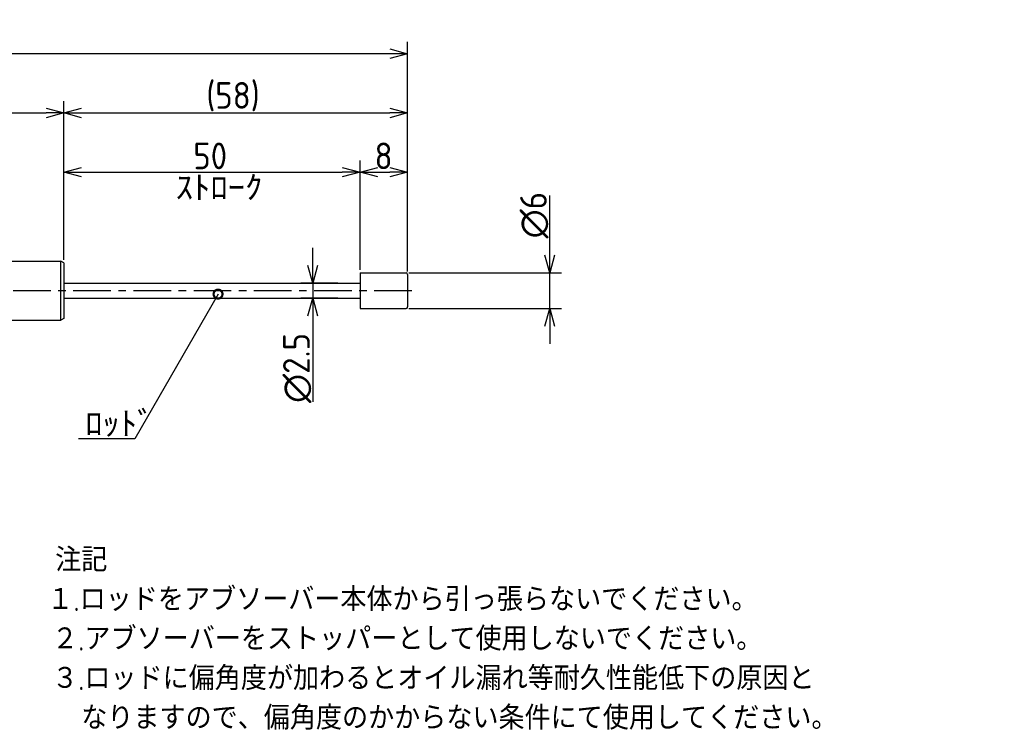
# Model space of a CAD drawing. Extents: x 19 to 352, y 25 to 146.
# Tile 7 of 7: x 186 to 352, y 25 to 146. Entities that reach past the tile are written whole.
import ezdxf

# ---------------------------------------------------------------- set-up
doc = ezdxf.new("R2010")
doc.units = 0
doc.header["$LTSCALE"] = 0.2
doc.linetypes.add('CENTER', pattern=[50.8, 31.75, -6.35, 6.35, -6.35])
doc.layers.get('0').update_dxf_attribs({"linetype": 'CONTINUOUS'})
doc.layers.get('DEFPOINTS').update_dxf_attribs({"linetype": 'CONTINUOUS'})
for name, color, linetype in [('18-0-CON', 3, 'CONTINUOUS'), ('18-2-CEN', 1, 'CENTER'), ('35-0-CON', 7, 'CONTINUOUS')]:
    doc.layers.add(name, color=color, linetype=linetype)
doc.styles.add('DIMENSION', font='isocp.shx', dxfattribs={"bigfont": 'bigfont.shx'})
doc.styles.get("Standard").update_dxf_attribs({"font": 'isocp.shx', "bigfont": 'bigfont.shx'})
doc.dimstyles.get("Standard").update_dxf_attribs({"dimtxt": 0.18, "dimasz": 0.18, "dimexe": 0.18, "dimexo": 0.0625, "dimgap": 0.09, "dimtad": 0, "dimtih": 1, "dimtoh": 1, "dimzin": 0, "dimcen": 0.09, "dimazin": 3, "dimtfac": 1, "dimtofl": 0, "dimtmove": 0, "dimatfit": 3})

# ---------------------------------------------------------------- blocks, each defined once
blk = doc.blocks.new('_OPEN30')
at = {"color": 0, "linetype": 'BYBLOCK'}
for p, q in [((-1, 0.268), (0, 0)), ((0, 0), (-1, -0.268)), ((0, 0), (-1, 0))]:
    blk.add_line(p, q, dxfattribs=at)
blk = doc.blocks.new('*U243')
at = {"layer": '18-0-CON', "color": 161, "style": 'DIMENSION'}
blk.add_text('98', height=4.5, dxfattribs=at).set_placement((140.93, 130.5))
blk = doc.blocks.new('*D9')
at = {"layer": '18-0-CON', "color": 161}
for p, q in [((95, 104.2), (95, 132)), ((193, 105.49), (193, 132)), ((98, 130), (190, 130))]:
    blk.add_line(p, q, dxfattribs=at)
at = {"layer": 'DEFPOINTS', "color": 0}
for p in [(193, 130), (193, 104.99), (95, 103.7)]:
    blk.add_point(p, dxfattribs=at)
blk.add_blockref('*U243', (0, 0))
at = {"layer": '18-0-CON', "color": 161, "xscale": 3, "yscale": 3, "zscale": 3, "rotation": 180}
blk.add_blockref('_OPEN30', (95, 130), dxfattribs=at)
at = {"layer": '18-0-CON', "color": 161, "xscale": 3, "yscale": 3, "zscale": 3}
blk.add_blockref('_OPEN30', (193, 130), dxfattribs=at)
blk = doc.blocks.new('*U234')
at = {"layer": '18-0-CON', "color": 161, "style": 'DIMENSION'}
blk.add_text('50', height=4.5, dxfattribs=at).set_placement((214.85, 120.5))
blk = doc.blocks.new('*D10')
at = {"layer": '18-0-CON', "color": 161}
for p, q in [((193, 105.49), (193, 122)), ((243, 103.5), (243, 122)), ((196, 120), (240, 120))]:
    blk.add_line(p, q, dxfattribs=at)
at = {"layer": 'DEFPOINTS', "color": 0}
for p in [(243, 120), (193, 104.99), (243, 103)]:
    blk.add_point(p, dxfattribs=at)
blk.add_blockref('*U234', (0, 0))
at = {"layer": '18-0-CON', "color": 161, "xscale": 3, "yscale": 3, "zscale": 3, "rotation": 180}
blk.add_blockref('_OPEN30', (193, 120), dxfattribs=at)
at = {"layer": '18-0-CON', "color": 161, "xscale": 3, "yscale": 3, "zscale": 3}
blk.add_blockref('_OPEN30', (243, 120), dxfattribs=at)
blk = doc.blocks.new('*U235')
at = {"layer": '18-0-CON', "color": 161, "style": 'DIMENSION'}
blk.add_text('8', height=4.5, dxfattribs=at).set_placement((245.43, 120.5))
blk = doc.blocks.new('*D11')
at = {"layer": '18-0-CON', "color": 161}
for p, q in [((243, 103.5), (243, 122)), ((251, 103.25), (251, 122)), ((246, 120), (248, 120))]:
    blk.add_line(p, q, dxfattribs=at)
at = {"layer": 'DEFPOINTS', "color": 0}
for p in [(251, 120), (243, 103), (251, 102.75)]:
    blk.add_point(p, dxfattribs=at)
blk.add_blockref('*U235', (0, 0))
at = {"layer": '18-0-CON', "color": 161, "xscale": 3, "yscale": 3, "zscale": 3, "rotation": 180}
blk.add_blockref('_OPEN30', (243, 120), dxfattribs=at)
at = {"layer": '18-0-CON', "color": 161, "xscale": 3, "yscale": 3, "zscale": 3}
blk.add_blockref('_OPEN30', (251, 120), dxfattribs=at)
blk = doc.blocks.new('*U240')
at = {"layer": '18-0-CON', "color": 161, "style": 'DIMENSION'}
blk.add_text('(156)', height=4.5, dxfattribs=at).set_placement((166.93, 140.72))
blk = doc.blocks.new('*D12')
at = {"layer": '18-0-CON', "color": 161}
for p, q in [((95, 104.2), (95, 142)), ((251, 103.25), (251, 142)), ((248, 140), (98, 140))]:
    blk.add_line(p, q, dxfattribs=at)
at = {"layer": 'DEFPOINTS', "color": 0}
for p in [(95, 140), (95, 103.7), (251, 102.75)]:
    blk.add_point(p, dxfattribs=at)
blk.add_blockref('*U240', (0, 0))
at = {"layer": '18-0-CON', "color": 161, "xscale": 3, "yscale": 3, "zscale": 3, "rotation": 180}
blk.add_blockref('_OPEN30', (95, 140), dxfattribs=at)
at = {"layer": '18-0-CON', "color": 161, "xscale": 3, "yscale": 3, "zscale": 3}
blk.add_blockref('_OPEN30', (251, 140), dxfattribs=at)
blk = doc.blocks.new('*U237')
at = {"layer": '18-0-CON', "color": 161, "style": 'DIMENSION'}
blk.add_text('∅6', height=4.5, rotation=90, dxfattribs=at).set_placement((274.5, 108.825))
blk = doc.blocks.new('*D22')
at = {"layer": '18-0-CON', "color": 161}
for p, q in [((275, 106), (275, 116.07)), ((251.25, 103), (277, 103)), ((275, 97), (275, 103)), ((251.25, 97), (277, 97)), ((275, 94), (275, 91))]:
    blk.add_line(p, q, dxfattribs=at)
at = {"layer": 'DEFPOINTS', "color": 0}
for p in [(250.75, 103), (275, 103), (250.75, 97)]:
    blk.add_point(p, dxfattribs=at)
blk.add_blockref('*U237', (0, 0))
at = {"layer": '18-0-CON', "color": 161, "xscale": 3, "yscale": 3, "zscale": 3}
for p, rotation in [((275, 103), 270), ((275, 97), 90)]:
    blk.add_blockref('_OPEN30', p, dxfattribs=dict(at, rotation=rotation))
blk = doc.blocks.new('*U236')
at = {"layer": '18-0-CON', "color": 161, "style": 'DIMENSION'}
blk.add_text('(58)', height=4.5, dxfattribs=at).set_placement((217.05, 130.72))
blk = doc.blocks.new('*D44')
at = {"layer": '18-0-CON', "color": 161}
for p, q in [((193, 105.21), (193, 132)), ((251, 103.25), (251, 132)), ((196, 130), (248, 130))]:
    blk.add_line(p, q, dxfattribs=at)
at = {"layer": 'DEFPOINTS', "color": 0}
for p in [(251, 130), (193, 104.71), (251, 102.75)]:
    blk.add_point(p, dxfattribs=at)
blk.add_blockref('*U236', (0, 0))
at = {"layer": '18-0-CON', "color": 161, "xscale": 3, "yscale": 3, "zscale": 3, "rotation": 180}
blk.add_blockref('_OPEN30', (193, 130), dxfattribs=at)
at = {"layer": '18-0-CON', "color": 161, "xscale": 3, "yscale": 3, "zscale": 3}
blk.add_blockref('_OPEN30', (251, 130), dxfattribs=at)
blk = doc.blocks.new('*U228')
at = {"layer": '18-0-CON'}
blk.add_text('ｽﾄﾛｰｸ', height=4.5, dxfattribs=at).set_placement((211.88, 115.05))
blk = doc.blocks.new('*U233')
at = {"layer": '18-0-CON', "color": 161, "style": 'DIMENSION'}
blk.add_text('∅2.5', height=4.5, rotation=90, dxfattribs=at).set_placement((234.5, 81.04))
blk = doc.blocks.new('*D45')
at = {"layer": '18-0-CON', "color": 161}
for p, q in [((235, 104.25), (235, 107.25)), ((239.25, 101.25), (233, 101.25)), ((235, 101.25), (235, 98.75)), ((239.25, 98.75), (233, 98.75)), ((235, 95.75), (235, 81.21))]:
    blk.add_line(p, q, dxfattribs=at)
at = {"layer": 'DEFPOINTS', "color": 0}
for p in [(239.75, 101.25), (235, 98.75), (239.75, 98.75)]:
    blk.add_point(p, dxfattribs=at)
blk.add_blockref('*U233', (0, 0))
at = {"layer": '18-0-CON', "color": 161, "xscale": 3, "yscale": 3, "zscale": 3}
for p, rotation in [((235, 101.25), 270), ((235, 98.75), 90)]:
    blk.add_blockref('_OPEN30', p, dxfattribs=dict(at, rotation=rotation))
blk = doc.blocks.new('_DOTSMALL')
at = {"color": 0, "linetype": 'BYBLOCK', "const_width": 0.5}
blk.add_lwpolyline([(-0.0625, 0, 1), (0.0625, 0, 1)], format="xyb", close=True, dxfattribs=at)
blk = doc.blocks.new('*U230')
at = {"layer": '18-0-CON'}
blk.add_lwpolyline([(219.03, 99.42), (205, 75), (195.46, 75)], dxfattribs=at)
at = {"layer": '18-0-CON', "xscale": 3, "yscale": 3, "zscale": 3, "rotation": 60.12646245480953}
blk.add_blockref('_DOTSMALL', (219.03, 99.42), dxfattribs=at)
blk = doc.blocks.new('*U231')
at = {"layer": '18-0-CON'}
blk.add_text('ﾛｯﾄﾞ', height=4.5, dxfattribs=at).set_placement((196.61, 75.21))
blk = doc.blocks.new('*U290')
at = {"layer": '18-0-CON'}
for s, p in [('注記', (191.55, 52.57)), ('１.ロッドをアブソーバー本体から引っ張らないでください。', (190.22, 45.9)), ('２.アブソーバーをストッパーとして使用しないでください。', (191.02, 39.24)), ('３.ロッドに偏角度が加わるとオイル漏れ等耐久性能低下の原因と', (191.02, 32.57)), ('\u3000なりますので、偏角度のかからない条件にて使用してください。', (191.55, 25.9))]:
    blk.add_text(s, height=4, dxfattribs=at).set_placement(p)

msp = doc.modelspace()

# ---------------------------------------------------------------- linework, layer by layer
at = {"layer": '18-2-CEN'}
msp.add_line((93, 100), (253, 100), dxfattribs=at)
at = {"layer": '35-0-CON'}
for p, q in [((109.366, 105), (192.5, 105)), ((192.5, 95), (192.5, 105)), ((193, 104.711), (192.5, 105)), ((193, 104.711), (193, 95.289)), ((243, 103), (250.75, 103)), ((243, 103), (243, 97)), ((251, 102.75), (251, 97.25)), ((193, 101.25), (243, 101.25)), ((193, 98.75), (243, 98.751)), ((243, 97), (250.75, 97)), ((109.369, 95), (192.5, 95)), ((193, 95.289), (192.5, 95))]:
    msp.add_line(p, q, dxfattribs=at)
for centre, start, end in [((250.75, 102.75), 0.00034, 90), ((250.75, 97.25), 270, 0.00034)]:
    msp.add_arc(centre, 0.25, start, end, dxfattribs=at)

# ---------------------------------------------------------------- block references
for name in ['*U228', '*U230', '*U231', '*U290']:
    msp.add_blockref(name, (0, 0))

# ---------------------------------------------------------------- dimensions: what is measured, and where the dimension line sits
at = {"layer": '18-0-CON'}
for base, p1, p2, override, picture, middle in [((95, 140), (251, 102.75), (95, 103.7), {"dimscale": 1, "dimpost": '(<>)'}, '*D12', (173, 142.975)), ((193, 130), (95, 103.7), (193, 104.993), {"dimscale": 1}, '*D9', (144, 132.75)), ((251, 130), (193, 104.711), (251, 102.75), {"dimscale": 1, "dimpost": '(<>)', "dimtol": 0, "dimtp": 0.1, "dimtm": 0}, '*D44', (222, 132.975)), ((243, 120), (193, 104.993), (243, 103), {"dimscale": 1}, '*D10', (218, 122.75)), ((251, 120), (243, 103), (251, 102.75), {"dimscale": 1}, '*D11', (247, 122.75))]:
    dim = msp.add_linear_dim(base=base, p1=p1, p2=p2, dimstyle='Standard', override=override, dxfattribs=at)
    dim.commit()
    dim.dimension.update_dxf_attribs({"geometry": picture, "text_midpoint": middle})
for base, p1, p2, override, picture, middle in [((275, 103), (250.75, 97), (250.75, 103), {"dimscale": 1, "dimpost": '%%c<>'}, '*D22', (272.25, 112.537)), ((235, 98.751), (239.75, 101.25), (239.75, 98.751), {"dimscale": 1, "dimpost": '%%c<>', "dimtol": 0, "dimtp": 0.1, "dimtm": 0}, '*D45', (232.25, 86.982))]:
    dim = msp.add_linear_dim(base=base, p1=p1, p2=p2, angle=90, dimstyle='Standard', override=override, dxfattribs=at)
    dim.commit()
    dim.dimension.update_dxf_attribs({"geometry": picture, "text_midpoint": middle})

doc.saveas('drawing.dxf')
